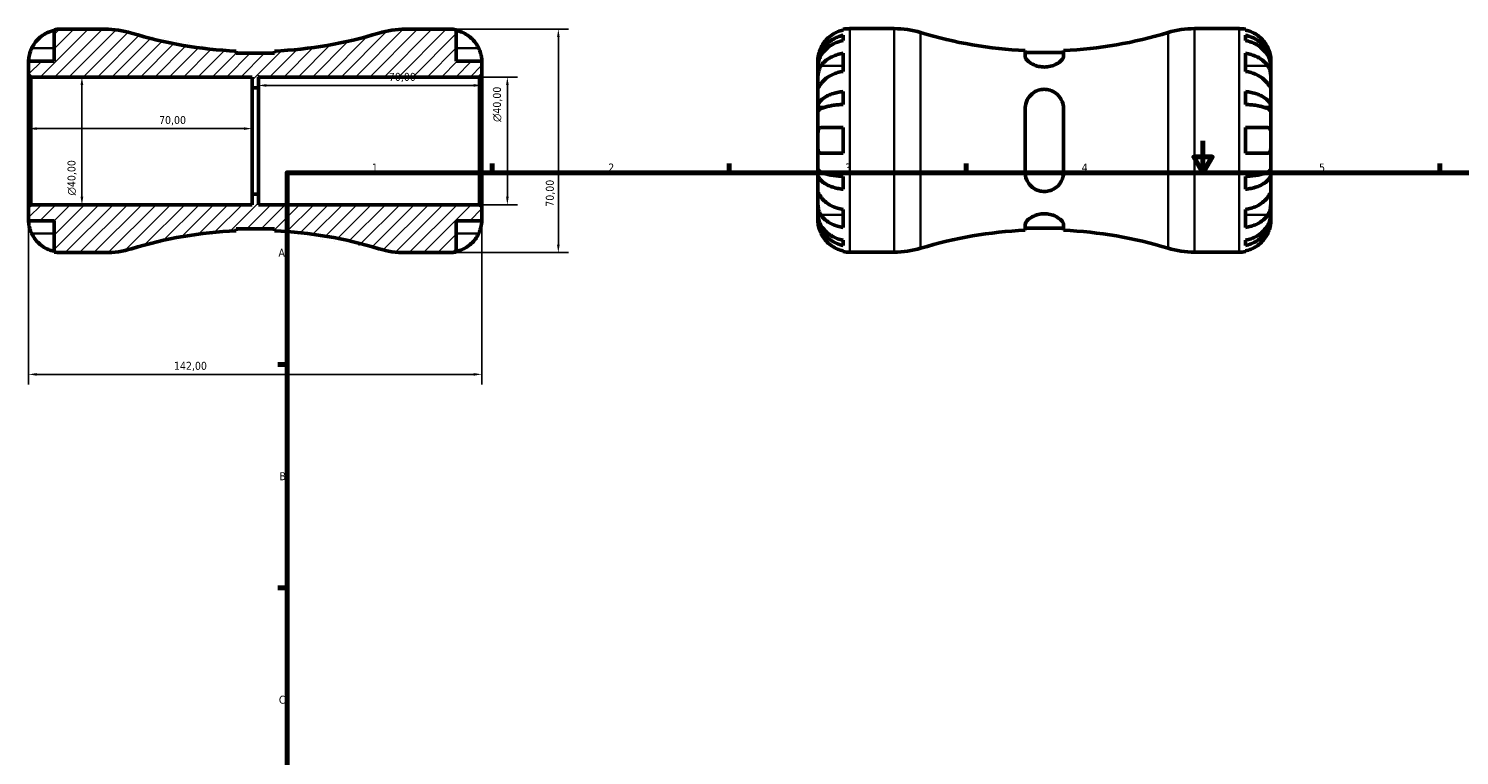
# Model space of a CAD drawing. Header units: millimetres. Extents: x -71 to 747, y 0 to 559.
# Tile 2 of 5: x -71 to 377, y 228 to 455. Entities that reach past the tile are written whole.
import ezdxf

# ---------------------------------------------------------------- set-up
doc = ezdxf.new("R2010")
doc.units = ezdxf.units.MM
for name, color, linetype, lineweight in [('Border (ISO)', 7, 'Continuous', 70), ('Dimension (ISO)', 7, 'Continuous', 25), ('Hatch (ISO)', 7, 'Continuous', 18), ('Visible (ISO)', 7, 'Continuous', 50), ('Visible Narrow (ISO)', 7, 'Continuous', 35)]:
    doc.layers.add(name, color=color, linetype=linetype, lineweight=lineweight)
doc.styles.add('Note Text (ISO)', font='tahoma.ttf')
doc.dimstyles.new('Default (ISO)', dxfattribs={"dimtxt": 2.5, "dimasz": 2.5, "dimexe": 3.175, "dimexo": 0, "dimgap": 0.762, "dimtad": 1, "dimrnd": 1e-08, "dimzin": 0, "dimtxsty": 'Note Text (ISO)', "dimcen": 0.09, "dimdle": 10, "dimclrd": 256, "dimclre": 256, "dimclrt": 232, "dimazin": 0, "dimtfac": 1.40208, "dimtmove": 0, "dimatfit": 3, "dimfxl": 1, "dimtolj": 1, "dimtzin": 0, "dimlwd": -1, "dimlwe": -1, "dimarcsym": 0})

# ---------------------------------------------------------------- blocks, each defined once
blk = doc.blocks.new('Borders Default Border')
at = {"layer": 'Border (ISO)'}
for p, q in [((74.25, 410), (74.25, 412.9)), ((148.5, 410), (148.5, 412.9)), ((222.75, 410), (222.75, 412.9)), ((371.25, 410), (371.25, 412.9)), ((10, 350), (7.1, 350)), ((10, 280), (7.1, 280))]:
    blk.add_line(p, q, dxfattribs=at)
at = {"layer": 'Border (ISO)', "flags": 128}
for points in [[(297, 420), (297, 410), (294.11, 415), (299.89, 415), (297, 410)], [(10, 10), (10, 410), (584, 410), (584, 10), (10, 10)]]:
    blk.add_lwpolyline(points, dxfattribs=at)
at = {"layer": 'Border (ISO)', "color": 232, "true_color": 0xca0064, "char_height": 2.5, "attachment_point": 7, "style": 'Note Text (ISO)'}
for s, insert in [('1', (36.56, 410.4)), ('2', (110.62, 410.4)), ('3', (184.85, 410.35)), ('4', (259, 410.4)), ('5', (333.39, 410.35)), ('A', (7.29, 383.75)), ('B', (7.59, 313.75)), ('C', (7.43, 243.71))]:
    blk.add_mtext(s, dxfattribs=dict(at, insert=insert))
blk = doc.blocks.new('*D7')
at = {"layer": 'Defpoints', "color": 0, "transparency": 16777216}
for p in [(-71, 399.3), (71, 399.3), (-71, 346.89)]:
    blk.add_point(p, dxfattribs=at)
at = {"layer": 'Dimension (ISO)', "transparency": 16777216}
for p, q in [((-71, 399.3), (-71, 343.71)), ((71, 399.3), (71, 343.71)), ((68.5, 346.89), (-68.5, 346.89))]:
    blk.add_line(p, q, dxfattribs=at)
for points in [[(-68.5, 347.3), (-68.5, 346.47), (-71, 346.89)], [(68.5, 347.3), (68.5, 346.47), (71, 346.89)]]:
    blk.add_solid(points, dxfattribs=at)
at = {"layer": 'Dimension (ISO)', "color": 232, "true_color": 0xca0064, "transparency": 16777216, "insert": (-25.45, 350.82), "char_height": 2.5, "attachment_point": 1, "style": 'Note Text (ISO)'}
blk.add_mtext('\\A1;142,00', dxfattribs=at)
blk = doc.blocks.new('*D8')
at = {"layer": 'Defpoints', "color": 0, "transparency": 16777216}
for p in [(-70.3, 440), (-70.3, 400), (-54.3, 400)]:
    blk.add_point(p, dxfattribs=at)
at = {"layer": 'Dimension (ISO)', "transparency": 16777216}
for p, q in [((-70.3, 440), (-51.12, 440)), ((-54.3, 437.5), (-54.3, 402.5)), ((-70.3, 400), (-51.12, 400))]:
    blk.add_line(p, q, dxfattribs=at)
for points in [[(-54.72, 437.5), (-53.88, 437.5), (-54.3, 440)], [(-54.72, 402.5), (-53.88, 402.5), (-54.3, 400)]]:
    blk.add_solid(points, dxfattribs=at)
at = {"layer": 'Dimension (ISO)', "color": 232, "true_color": 0xca0064, "transparency": 16777216, "insert": (-58.82, 402.94), "char_height": 2.5, "attachment_point": 1, "rotation": 90, "style": 'Note Text (ISO)'}
blk.add_mtext('\\A1;\\fAIGDT|b0|i0;\\H2.5000;\\ln\\fTahoma|b0|i0;\\H2.5000;40,00', dxfattribs=at)
blk = doc.blocks.new('*D9')
at = {"layer": 'Defpoints', "color": 0, "transparency": 16777216}
for p in [(-1, 423.85), (-71, 420), (-1, 420)]:
    blk.add_point(p, dxfattribs=at)
at = {"layer": 'Dimension (ISO)', "transparency": 16777216}
blk.add_line((-68.5, 423.85), (-3.5, 423.85), dxfattribs=at)
for points in [[(-68.5, 424.27), (-68.5, 423.43), (-71, 423.85)], [(-3.5, 424.27), (-3.5, 423.43), (-1, 423.85)]]:
    blk.add_solid(points, dxfattribs=at)
at = {"layer": 'Dimension (ISO)', "color": 232, "true_color": 0xca0064, "transparency": 16777216, "insert": (-30.12, 427.78), "char_height": 2.5, "attachment_point": 1, "style": 'Note Text (ISO)'}
blk.add_mtext('\\A1;70,00', dxfattribs=at)
blk = doc.blocks.new('*D10')
at = {"layer": 'Defpoints', "color": 0, "transparency": 16777216}
for p in [(1, 436.67), (71, 437.37), (71, 420)]:
    blk.add_point(p, dxfattribs=at)
at = {"layer": 'Dimension (ISO)', "transparency": 16777216}
for p, q in [((1, 436.67), (1, 440.54)), ((3.5, 437.37), (68.5, 437.37))]:
    blk.add_line(p, q, dxfattribs=at)
for points in [[(3.5, 437.79), (3.5, 436.95), (1, 437.37)], [(68.5, 437.79), (68.5, 436.95), (71, 437.37)]]:
    blk.add_solid(points, dxfattribs=at)
at = {"layer": 'Dimension (ISO)', "color": 232, "true_color": 0xca0064, "transparency": 16777216, "insert": (41.88, 441.3), "char_height": 2.5, "attachment_point": 1, "style": 'Note Text (ISO)'}
blk.add_mtext('\\A1;70,00', dxfattribs=at)
blk = doc.blocks.new('*D11')
at = {"layer": 'Defpoints', "color": 0, "transparency": 16777216}
for p in [(61, 455), (61, 385), (95, 385)]:
    blk.add_point(p, dxfattribs=at)
at = {"layer": 'Dimension (ISO)', "transparency": 16777216}
for p, q in [((61, 455), (98.18, 455)), ((95, 452.5), (95, 387.5)), ((61, 385), (98.18, 385))]:
    blk.add_line(p, q, dxfattribs=at)
for points in [[(94.58, 452.5), (95.42, 452.5), (95, 455)], [(94.58, 387.5), (95.42, 387.5), (95, 385)]]:
    blk.add_solid(points, dxfattribs=at)
at = {"layer": 'Dimension (ISO)', "color": 232, "true_color": 0xca0064, "transparency": 16777216, "insert": (91.07, 399.38), "char_height": 2.5, "attachment_point": 1, "rotation": 90, "style": 'Note Text (ISO)'}
blk.add_mtext('\\A1;70,00', dxfattribs=at)
blk = doc.blocks.new('*D12')
at = {"layer": 'Defpoints', "color": 0, "transparency": 16777216}
for p in [(70.3, 440), (79.02, 440), (70.3, 400)]:
    blk.add_point(p, dxfattribs=at)
at = {"layer": 'Dimension (ISO)', "transparency": 16777216}
for p, q in [((70.3, 440), (82.2, 440)), ((79.02, 402.5), (79.02, 437.5)), ((70.3, 400), (82.2, 400))]:
    blk.add_line(p, q, dxfattribs=at)
for points in [[(78.61, 437.5), (79.44, 437.5), (79.02, 440)], [(78.61, 402.5), (79.44, 402.5), (79.02, 400)]]:
    blk.add_solid(points, dxfattribs=at)
at = {"layer": 'Dimension (ISO)', "color": 232, "true_color": 0xca0064, "transparency": 16777216, "insert": (74.5, 425.94), "char_height": 2.5, "attachment_point": 1, "rotation": 90, "style": 'Note Text (ISO)'}
blk.add_mtext('\\A1;\\fAIGDT|b0|i0;\\H2.5000;\\ln\\fTahoma|b0|i0;\\H2.5000;40,00', dxfattribs=at)

msp = doc.modelspace()

# ---------------------------------------------------------------- hatches: boundary and pattern name
at = {"layer": 'Hatch (ISO)'}
h = msp.add_hatch(dxfattribs=at)
h.set_pattern_fill('ANSI31', color=256, scale=25.4, style=0)
h.set_pattern_definition([(45, (0, 0), (-2.245064, 2.245064), [])])
edge = h.paths.add_edge_path()
edge.add_ellipse((-47.036, 413.4), major_axis=(0, -28.4), ratio=1, start_angle=0, end_angle=16.92961)
edge.add_ellipse((0, 258.874), major_axis=(-38.766, 127.356), ratio=1, start_angle=345.6536, end_angle=360, ccw=False)
edge.add_line((-6, 391.865), (-6, 392.513))
edge.add_line((-6, 392.513), (6, 392.513))
edge.add_line((6, 392.513), (6, 391.865))
edge.add_ellipse((0, 258.874), major_axis=(6, 132.99), ratio=1, start_angle=345.6536, end_angle=360, ccw=False)
edge.add_ellipse((47.036, 413.4), major_axis=(-8.27, -27.169), ratio=1, start_angle=0, end_angle=16.92961)
edge.add_line((47.036, 385), (61, 385))
edge.add_ellipse((61, 395), major_axis=(0, -10), ratio=1, start_angle=0, end_angle=11.53696)
edge.add_line((63, 385.202), (63, 395))
edge.add_line((63, 395), (71, 395))
edge.add_line((71, 395), (71, 399.3))
edge.add_line((71, 399.3), (70.3, 400))
edge.add_line((70.3, 400), (1, 400))
edge.add_line((1, 400), (1, 403.333))
edge.add_line((1, 403.333), (-1, 403.333))
edge.add_line((-1, 403.333), (-1, 400))
edge.add_line((-1, 400), (-70.3, 400))
edge.add_line((-70.3, 400), (-71, 399.3))
edge.add_line((-71, 399.3), (-71, 395))
edge.add_line((-71, 395), (-63, 395))
edge.add_line((-63, 395), (-63, 385.202))
edge.add_ellipse((-61, 395), major_axis=(-2, -9.798), ratio=1, start_angle=0, end_angle=11.53696)
edge.add_line((-61, 385), (-47.036, 385))
edge = h.paths.add_edge_path()
edge.add_line((6, 447.487), (-6, 447.487))
edge.add_line((-6, 447.487), (-6, 448.135))
edge.add_ellipse((0, 581.126), major_axis=(-6, -132.99), ratio=1, start_angle=345.6536, end_angle=360, ccw=False)
edge.add_ellipse((-47.036, 426.6), major_axis=(8.27, 27.169), ratio=1, start_angle=0, end_angle=16.92961)
edge.add_line((-47.036, 455), (-61, 455))
edge.add_ellipse((-61, 445), major_axis=(0, 10), ratio=1, start_angle=0, end_angle=11.53696)
edge.add_line((-63, 454.798), (-63, 445))
edge.add_line((-63, 445), (-71, 445))
edge.add_line((-71, 445), (-71, 440.7))
edge.add_line((-71, 440.7), (-70.3, 440))
edge.add_line((-70.3, 440), (-1, 440))
edge.add_line((-1, 440), (-1, 436.667))
edge.add_line((-1, 436.667), (1, 436.667))
edge.add_line((1, 436.667), (1, 440))
edge.add_line((1, 440), (70.3, 440))
edge.add_line((70.3, 440), (71, 440.7))
edge.add_line((71, 440.7), (71, 445))
edge.add_line((71, 445), (63, 445))
edge.add_line((63, 445), (63, 454.798))
edge.add_ellipse((61, 445), major_axis=(2, 9.798), ratio=1, start_angle=0, end_angle=11.53696)
edge.add_line((61, 455), (47.036, 455))
edge.add_ellipse((47.036, 426.6), major_axis=(0, 28.4), ratio=1, start_angle=0, end_angle=16.92961)
edge.add_ellipse((0, 581.126), major_axis=(38.766, -127.356), ratio=1, start_angle=345.6536, end_angle=360, ccw=False)
edge.add_line((6, 448.135), (6, 447.487))

# ---------------------------------------------------------------- linework, layer by layer
at = {"layer": 'Visible (ISO)'}
for p, q in [((-63, 454.798), (-63, 445)), ((-47.036, 455), (-61, 455)), ((61, 455), (47.036, 455)), ((63, 445), (63, 454.798)), ((184.3, 454.722), (184.3, 454.953)), ((184.3, 451.411), (184.3, 453.072)), ((186.3, 455.155), (200.265, 455.155)), ((294.336, 455.155), (308.3, 455.155)), ((310.3, 454.953), (310.3, 454.722)), ((310.3, 453.072), (310.3, 451.411)), ((-63, 445), (-71, 445)), ((-71, 445), (-71, 440.7)), ((-6, 447.487), (-6, 448.135)), ((6, 447.487), (-6, 447.487)), ((6, 448.135), (6, 447.487)), ((71, 445), (63, 445)), ((71, 440.7), (71, 445)), ((176.3, 443.546), (176.3, 445.155)), ((184.3, 441.769), (184.3, 447.426)), ((241.3, 448.29), (241.3, 446.453)), ((253.3, 447.642), (241.3, 447.642)), ((253.3, 446.453), (253.3, 448.29)), ((310.3, 447.426), (310.3, 441.769)), ((318.3, 443.546), (318.3, 445.155)), ((-71, 440.7), (-70.3, 440)), ((-71, 440.7), (-71, 399.3)), ((-70.3, 440), (-1, 440)), ((-70.3, 400), (-70.3, 440)), ((-1, 440), (-1, 436.667)), ((1, 436.667), (1, 440)), ((1, 440), (70.3, 440)), ((70.3, 440), (71, 440.7)), ((70.3, 440), (70.3, 400)), ((71, 399.3), (71, 440.7)), ((176.3, 442.934), (176.3, 443.546)), ((176.3, 443.546), (176.325, 443.546)), ((176.3, 437.833), (176.3, 442.934)), ((318.3, 443.546), (318.275, 443.546)), ((318.3, 442.934), (318.3, 443.546)), ((318.3, 437.833), (318.3, 442.934)), ((-1, 436.667), (1, 436.667)), ((-1, 403.333), (-1, 436.667)), ((1, 403.333), (1, 436.667)), ((176.3, 430.456), (176.3, 437.833)), ((184.3, 431.441), (184.3, 435.45)), ((310.3, 435.45), (310.3, 431.441)), ((318.3, 430.456), (318.3, 437.833)), ((176.3, 428.978), (176.3, 430.456)), ((176.3, 430.456), (178.209, 430.456)), ((318.3, 430.456), (316.392, 430.456)), ((318.3, 428.978), (318.3, 430.456)), ((176.3, 420.155), (176.3, 428.978)), ((241.3, 430.155), (241.3, 410.155)), ((253.3, 410.155), (253.3, 430.155)), ((318.3, 420.155), (318.3, 428.978)), ((184.3, 416.155), (184.3, 424.155)), ((310.3, 424.155), (310.3, 416.155)), ((176.3, 411.332), (176.3, 420.155)), ((318.3, 411.332), (318.3, 420.155)), ((176.3, 409.854), (176.3, 411.332)), ((176.3, 402.477), (176.3, 409.854)), ((176.3, 409.854), (178.209, 409.854)), ((184.3, 404.86), (184.3, 408.868)), ((310.3, 408.868), (310.3, 404.86)), ((318.3, 409.854), (316.392, 409.854)), ((318.3, 409.854), (318.3, 411.332)), ((318.3, 402.477), (318.3, 409.854)), ((-70.3, 400), (-71, 399.3)), ((-71, 399.3), (-71, 395)), ((-1, 400), (-70.3, 400)), ((1, 403.333), (-1, 403.333)), ((-1, 403.333), (-1, 400)), ((1, 400), (1, 403.333)), ((70.3, 400), (1, 400)), ((71, 399.3), (70.3, 400)), ((71, 395), (71, 399.3)), ((176.3, 397.376), (176.3, 402.477)), ((318.3, 397.376), (318.3, 402.477)), ((-71, 395), (-63, 395)), ((-63, 395), (-63, 385.202)), ((63, 385.202), (63, 395)), ((63, 395), (71, 395)), ((176.3, 396.764), (176.3, 397.376)), ((176.3, 395.155), (176.3, 396.764)), ((176.3, 396.764), (176.325, 396.764)), ((184.3, 392.884), (184.3, 398.541)), ((310.3, 398.541), (310.3, 392.884)), ((318.3, 396.764), (318.275, 396.764)), ((318.3, 396.764), (318.3, 397.376)), ((318.3, 395.155), (318.3, 396.764)), ((-6, 391.865), (-6, 392.513)), ((-6, 392.513), (6, 392.513)), ((6, 392.513), (6, 391.865)), ((241.3, 393.857), (241.3, 392.02)), ((253.3, 392.668), (241.3, 392.668)), ((253.3, 392.02), (253.3, 393.857)), ((184.3, 387.238), (184.3, 388.898)), ((184.3, 385.357), (184.3, 385.588)), ((310.3, 388.898), (310.3, 387.238)), ((310.3, 385.588), (310.3, 385.357)), ((-61, 385), (-47.036, 385)), ((47.036, 385), (61, 385)), ((186.3, 385.155), (200.265, 385.155)), ((294.336, 385.155), (308.3, 385.155))]:
    msp.add_line(p, q, dxfattribs=at)
for centre, radius, start, end in [((-61, 445), 10, 90, 101.53696), ((-47.036, 426.6), 28.4, 73.07039, 90), ((0, 581.126), 133.126, 253.07039, 267.41679), ((0, 581.126), 133.126, 272.58321, 286.92961), ((47.036, 426.6), 28.4, 90, 106.92961), ((61, 445), 10, 78.46304, 90), ((186.3, 445.155), 10, 90, 101.53696), ((200.265, 426.755), 28.4, 73.07039, 90), ((247.3, 581.281), 133.126, 253.07039, 267.41679), ((247.3, 581.281), 133.126, 272.58321, 286.92961), ((294.336, 426.755), 28.4, 90, 106.92961), ((308.3, 445.155), 10, 78.46304, 90), ((0, 258.874), 133.126, 92.58321, 106.92961), ((0, 258.874), 133.126, 73.07039, 87.41679), ((247.3, 259.029), 133.126, 92.58321, 106.92961), ((247.3, 259.029), 133.126, 73.07039, 87.41679), ((-47.036, 413.4), 28.4, 270, 286.92961), ((47.036, 413.4), 28.4, 253.07039, 270), ((200.265, 413.555), 28.4, 270, 286.92961), ((294.336, 413.555), 28.4, 253.07039, 270), ((-61, 395), 10, 258.46304, 270), ((61, 395), 10, 270, 281.53696), ((186.3, 395.155), 10, 258.46304, 270), ((308.3, 395.155), 10, 270, 281.53696)]:
    msp.add_arc(centre, radius, start, end, dxfattribs=at)
for points, knots in [([(-70.04, 449), (-69.835, 449.438), (-69.587, 449.883), (-68.931, 450.87), (-68.496, 451.394), (-67.623, 452.271), (-67.104, 452.706), (-65.985, 453.456), (-65.386, 453.772), (-64.263, 454.239), (-63.639, 454.436), (-63, 454.567)], [4.90264375, 4.90264375, 4.90264375, 4.90264375, 5.04224508, 5.04224508, 5.22854914, 5.22854914, 5.41380406, 5.41380406, 5.59905898, 5.59905898, 5.77859995, 5.77859995, 5.77859995, 5.77859995]), ([(63, 454.567), (63.639, 454.436), (64.263, 454.239), (65.386, 453.772), (65.985, 453.456), (67.104, 452.706), (67.623, 452.271), (68.496, 451.394), (68.931, 450.87), (69.587, 449.883), (69.835, 449.438), (70.04, 449)], [0.18972425, 0.18972425, 0.18972425, 0.18972425, 0.36926522, 0.36926522, 0.55452014, 0.55452014, 0.73977506, 0.73977506, 0.92607912, 0.92607912, 1.06568045, 1.06568045, 1.06568045, 1.06568045]), ([(176.3, 443.546), (176.3, 444.148), (176.361, 444.805), (176.625, 446.091), (176.827, 446.721), (177.301, 447.83), (177.615, 448.412), (178.364, 449.5), (178.798, 450.005), (179.671, 450.852), (180.19, 451.272), (181.309, 451.997), (181.908, 452.302), (183.033, 452.753), (183.659, 452.945), (184.3, 453.072)], [4.4593823, 4.4593823, 4.4593823, 4.4593823, 4.6457401, 4.6457401, 4.832098, 4.832098, 5.0177489, 5.0177489, 5.2033998, 5.2033998, 5.388581, 5.388581, 5.5737621, 5.5737621, 5.753847, 5.753847, 5.753847, 5.753847]), ([(184.3, 454.722), (183.661, 454.591), (183.037, 454.394), (181.914, 453.927), (181.315, 453.611), (180.197, 452.861), (179.678, 452.426), (178.804, 451.548), (178.369, 451.024), (177.713, 450.038), (177.465, 449.593), (177.26, 449.155)], [0.18972425, 0.18972425, 0.18972425, 0.18972425, 0.36926522, 0.36926522, 0.55452014, 0.55452014, 0.73977506, 0.73977506, 0.92607912, 0.92607912, 1.06568045, 1.06568045, 1.06568045, 1.06568045]), ([(317.341, 449.155), (317.135, 449.593), (316.887, 450.038), (316.232, 451.024), (315.797, 451.548), (314.923, 452.426), (314.404, 452.861), (313.286, 453.611), (312.686, 453.927), (311.564, 454.394), (310.939, 454.591), (310.3, 454.722)], [4.90264375, 4.90264375, 4.90264375, 4.90264375, 5.04224508, 5.04224508, 5.22854914, 5.22854914, 5.41380406, 5.41380406, 5.59905898, 5.59905898, 5.77859995, 5.77859995, 5.77859995, 5.77859995]), ([(310.3, 453.072), (310.943, 452.944), (311.571, 452.753), (312.697, 452.3), (313.296, 451.994), (314.416, 451.268), (314.935, 450.847), (315.808, 449.999), (316.241, 449.494), (316.988, 448.408), (317.302, 447.826), (317.775, 446.718), (317.977, 446.088), (318.239, 444.803), (318.3, 444.147), (318.3, 443.546)], [0.1897258, 0.1897258, 0.1897258, 0.1897258, 0.3701905, 0.3701905, 0.5555661, 0.5555661, 0.7409417, 0.7409417, 0.9263992, 0.9263992, 1.1118568, 1.1118568, 1.2980199, 1.2980199, 1.484183, 1.484183, 1.484183, 1.484183]), ([(-71, 445), (-71, 445), (-71, 445.043), (-70.997, 445.22), (-70.994, 445.362), (-70.962, 445.81), (-70.924, 446.154), (-70.794, 446.83), (-70.725, 447.123), (-70.568, 447.661), (-70.49, 447.899), (-70.31, 448.385), (-70.208, 448.633), (-70.078, 448.918), (-70.059, 448.959), (-70.04, 449)], [-2.77804136, -2.77804136, -2.77804136, -2.77804136, -2.67672151, -2.67672151, -2.56558131, -2.56558131, -2.40960112, -2.40960112, -2.30519389, -2.30519389, -2.22617552, -2.22617552, -2.14450488, -2.14450488, -2.1308178, -2.1308178, -2.1308178, -2.1308178]), ([(70.04, 449), (70.109, 448.853), (70.175, 448.706), (70.335, 448.32), (70.425, 448.083), (70.59, 447.592), (70.664, 447.341), (70.816, 446.743), (70.878, 446.414), (70.968, 445.779), (70.986, 445.501), (71.002, 445.105), (71, 445), (71, 445)], [-0.64008532, -0.64008532, -0.64008532, -0.64008532, -0.59222185, -0.59222185, -0.51595037, -0.51595037, -0.43235608, -0.43235608, -0.30863031, -0.30863031, -0.15844955, -0.15844955, 0, 0, 0, 0]), ([(177.26, 449.155), (177.191, 449.008), (177.126, 448.86), (176.965, 448.475), (176.876, 448.238), (176.71, 447.747), (176.636, 447.496), (176.484, 446.898), (176.423, 446.569), (176.333, 445.934), (176.314, 445.656), (176.298, 445.26), (176.3, 445.155), (176.3, 445.155)], [-0.64008532, -0.64008532, -0.64008532, -0.64008532, -0.59222185, -0.59222185, -0.51595037, -0.51595037, -0.43235608, -0.43235608, -0.30863031, -0.30863031, -0.15844955, -0.15844955, 0, 0, 0, 0]), ([(184.3, 451.411), (183.659, 451.298), (183.033, 451.128), (181.908, 450.726), (181.309, 450.455), (180.19, 449.81), (179.671, 449.436), (178.798, 448.682), (178.364, 448.232), (177.615, 447.265), (177.301, 446.747), (176.827, 445.759), (176.625, 445.199), (176.361, 444.054), (176.3, 443.469), (176.3, 442.934)], [0.1897184, 0.1897184, 0.1897184, 0.1897184, 0.3698032, 0.3698032, 0.5549844, 0.5549844, 0.7401655, 0.7401655, 0.9258164, 0.9258164, 1.1114673, 1.1114673, 1.2978252, 1.2978252, 1.484183, 1.484183, 1.484183, 1.484183]), ([(318.3, 442.934), (318.3, 443.469), (318.239, 444.054), (317.976, 445.199), (317.774, 445.759), (317.3, 446.747), (316.986, 447.265), (316.237, 448.232), (315.803, 448.682), (314.93, 449.436), (314.41, 449.81), (313.292, 450.455), (312.692, 450.726), (311.568, 451.128), (310.942, 451.298), (310.3, 451.411)], [4.4593823, 4.4593823, 4.4593823, 4.4593823, 4.6457401, 4.6457401, 4.832098, 4.832098, 5.0177489, 5.0177489, 5.2033998, 5.2033998, 5.388581, 5.388581, 5.5737621, 5.5737621, 5.753847, 5.753847, 5.753847, 5.753847]), ([(318.3, 445.155), (318.3, 445.155), (318.301, 445.198), (318.298, 445.375), (318.294, 445.517), (318.262, 445.965), (318.224, 446.309), (318.094, 446.985), (318.025, 447.277), (317.868, 447.816), (317.79, 448.054), (317.61, 448.54), (317.508, 448.788), (317.379, 449.073), (317.36, 449.114), (317.341, 449.155)], [-2.77804136, -2.77804136, -2.77804136, -2.77804136, -2.67672151, -2.67672151, -2.56558131, -2.56558131, -2.40960112, -2.40960112, -2.30519389, -2.30519389, -2.22617552, -2.22617552, -2.14450488, -2.14450488, -2.1308178, -2.1308178, -2.1308178, -2.1308178]), ([(177.26, 443.489), (177.465, 443.799), (177.713, 444.114), (178.369, 444.811), (178.804, 445.182), (179.678, 445.802), (180.197, 446.11), (181.315, 446.641), (181.914, 446.864), (183.037, 447.194), (183.661, 447.333), (184.3, 447.426)], [4.90264552, 4.90264552, 4.90264552, 4.90264552, 5.04224685, 5.04224685, 5.22855091, 5.22855091, 5.41380583, 5.41380583, 5.59906075, 5.59906075, 5.77860171, 5.77860171, 5.77860171, 5.77860171]), ([(253.3, 446.453), (253.3, 446.351), (253.282, 446.244), (253.13, 445.766), (252.826, 445.356), (251.92, 444.555), (251.323, 444.163), (250.035, 443.587), (249.391, 443.378), (248.11, 443.153), (247.508, 443.113), (246.261, 443.175), (245.644, 443.284), (244.35, 443.657), (243.712, 443.947), (242.542, 444.648), (242.049, 445.072), (241.449, 445.825), (241.3, 446.159), (241.3, 446.453)], [-2.265137, -2.265137, -2.265137, -2.265137, -2.1788682, -2.1788682, -1.8942184, -1.8942184, -1.6174888, -1.6174888, -1.3983735, -1.3983735, -1.2152038, -1.2152038, -1.0216941, -1.0216941, -0.7805339, -0.7805339, -0.4937464, -0.4937464, -0.2457569, -0.2457569, -0.2457569, -0.2457569]), ([(310.3, 447.426), (310.939, 447.333), (311.564, 447.194), (312.686, 446.864), (313.286, 446.641), (314.404, 446.11), (314.923, 445.802), (315.797, 445.182), (316.232, 444.811), (316.887, 444.114), (317.135, 443.799), (317.341, 443.489)], [0.18972425, 0.18972425, 0.18972425, 0.18972425, 0.36926522, 0.36926522, 0.55452014, 0.55452014, 0.73977506, 0.73977506, 0.92607912, 0.92607912, 1.06568045, 1.06568045, 1.06568045, 1.06568045]), ([(176.3, 437.833), (176.3, 438.042), (176.3, 438.274), (176.302, 438.792), (176.304, 439.078), (176.322, 439.789), (176.343, 440.22), (176.43, 441.062), (176.493, 441.465), (176.649, 442.116), (176.726, 442.371), (176.904, 442.84), (177.003, 443.054), (177.16, 443.333), (177.209, 443.413), (177.26, 443.489)], [0, 0, 0, 0, 0.08884908, 0.08884908, 0.18379648, 0.18379648, 0.31419699, 0.31419699, 0.43784665, 0.43784665, 0.52411276, 0.52411276, 0.60765264, 0.60765264, 0.6434969, 0.6434969, 0.6434969, 0.6434969]), ([(184.3, 441.769), (183.661, 441.676), (183.037, 441.537), (181.914, 441.207), (181.315, 440.984), (180.197, 440.453), (179.678, 440.146), (178.804, 439.525), (178.369, 439.155), (177.713, 438.457), (177.465, 438.143), (177.26, 437.833)], [0.18972425, 0.18972425, 0.18972425, 0.18972425, 0.36926522, 0.36926522, 0.55452014, 0.55452014, 0.73977506, 0.73977506, 0.92607912, 0.92607912, 1.06568045, 1.06568045, 1.06568045, 1.06568045]), ([(317.341, 437.833), (317.135, 438.143), (316.887, 438.457), (316.232, 439.155), (315.797, 439.525), (314.923, 440.146), (314.404, 440.453), (313.286, 440.984), (312.686, 441.207), (311.564, 441.537), (310.939, 441.676), (310.3, 441.769)], [4.90264375, 4.90264375, 4.90264375, 4.90264375, 5.04224508, 5.04224508, 5.22854914, 5.22854914, 5.41380406, 5.41380406, 5.59905898, 5.59905898, 5.77859995, 5.77859995, 5.77859995, 5.77859995]), ([(317.341, 443.489), (317.399, 443.401), (317.455, 443.309), (317.616, 443.015), (317.714, 442.8), (317.889, 442.326), (317.966, 442.066), (318.117, 441.411), (318.178, 441.01), (318.268, 440.102), (318.286, 439.605), (318.302, 438.651), (318.3, 438.207), (318.3, 437.833)], [-0.64434498, -0.64434498, -0.64434498, -0.64434498, -0.60308586, -0.60308586, -0.52007987, -0.52007987, -0.43273909, -0.43273909, -0.31000661, -0.31000661, -0.15868997, -0.15868997, 0, 0, 0, 0]), ([(177.26, 437.833), (177.202, 437.745), (177.146, 437.66), (176.984, 437.417), (176.887, 437.271), (176.711, 437.013), (176.635, 436.905), (176.483, 436.712), (176.423, 436.656), (176.333, 436.669), (176.315, 436.77), (176.298, 437.163), (176.3, 437.459), (176.3, 437.833)], [-0.64434498, -0.64434498, -0.64434498, -0.64434498, -0.60308586, -0.60308586, -0.52007987, -0.52007987, -0.43273909, -0.43273909, -0.31000661, -0.31000661, -0.15868997, -0.15868997, 0, 0, 0, 0]), ([(176.3, 430.456), (176.3, 430.771), (176.361, 431.115), (176.624, 431.789), (176.826, 432.119), (177.299, 432.7), (177.613, 433.005), (178.36, 433.574), (178.793, 433.839), (179.665, 434.283), (180.185, 434.504), (181.304, 434.885), (181.904, 435.045), (183.03, 435.282), (183.658, 435.383), (184.3, 435.45)], [4.4593826, 4.4593826, 4.4593826, 4.4593826, 4.6455458, 4.6455458, 4.8317089, 4.8317089, 5.0171664, 5.0171664, 5.202624, 5.202624, 5.3879996, 5.3879996, 5.5733752, 5.5733752, 5.7538399, 5.7538399, 5.7538399, 5.7538399]), ([(241.3, 430.155), (241.3, 430.423), (241.318, 430.69), (241.47, 431.822), (241.775, 432.645), (242.681, 434.074), (243.278, 434.689), (244.566, 435.539), (245.21, 435.825), (246.49, 436.13), (247.093, 436.182), (248.34, 436.099), (248.957, 435.955), (250.251, 435.436), (250.888, 435.02), (252.058, 433.913), (252.552, 433.184), (253.151, 431.681), (253.3, 430.928), (253.3, 430.155)], [-2.265137, -2.265137, -2.265137, -2.265137, -2.1788682, -2.1788682, -1.8942184, -1.8942184, -1.6174888, -1.6174888, -1.3983735, -1.3983735, -1.2152038, -1.2152038, -1.0216941, -1.0216941, -0.7805339, -0.7805339, -0.4937464, -0.4937464, -0.2457569, -0.2457569, -0.2457569, -0.2457569]), ([(310.3, 435.45), (310.943, 435.383), (311.571, 435.282), (312.697, 435.045), (313.296, 434.885), (314.416, 434.504), (314.935, 434.283), (315.808, 433.839), (316.241, 433.574), (316.988, 433.005), (317.302, 432.7), (317.775, 432.119), (317.977, 431.789), (318.239, 431.115), (318.3, 430.771), (318.3, 430.456)], [0.1897258, 0.1897258, 0.1897258, 0.1897258, 0.3701905, 0.3701905, 0.5555661, 0.5555661, 0.7409417, 0.7409417, 0.9263992, 0.9263992, 1.1118568, 1.1118568, 1.2980199, 1.2980199, 1.484183, 1.484183, 1.484183, 1.484183]), ([(318.3, 437.833), (318.3, 437.623), (318.301, 437.438), (318.299, 437.11), (318.297, 436.974), (318.279, 436.733), (318.258, 436.662), (318.171, 436.66), (318.108, 436.722), (317.952, 436.925), (317.875, 437.034), (317.697, 437.296), (317.597, 437.445), (317.44, 437.682), (317.391, 437.756), (317.341, 437.833)], [0, 0, 0, 0, 0.08884908, 0.08884908, 0.18379648, 0.18379648, 0.31419699, 0.31419699, 0.43784665, 0.43784665, 0.52411276, 0.52411276, 0.60765264, 0.60765264, 0.6434969, 0.6434969, 0.6434969, 0.6434969]), ([(184.3, 431.441), (183.659, 431.409), (183.033, 431.359), (181.908, 431.242), (181.309, 431.164), (180.19, 430.976), (179.671, 430.867), (178.798, 430.648), (178.364, 430.518), (177.615, 430.237), (177.301, 430.086), (176.827, 429.799), (176.625, 429.636), (176.361, 429.303), (176.3, 429.134), (176.3, 428.978)], [0.1897184, 0.1897184, 0.1897184, 0.1897184, 0.3698032, 0.3698032, 0.5549844, 0.5549844, 0.7401655, 0.7401655, 0.9258164, 0.9258164, 1.1114673, 1.1114673, 1.2978252, 1.2978252, 1.484183, 1.484183, 1.484183, 1.484183]), ([(318.3, 428.978), (318.3, 429.134), (318.239, 429.303), (317.976, 429.636), (317.774, 429.799), (317.3, 430.086), (316.986, 430.237), (316.237, 430.518), (315.803, 430.648), (314.93, 430.867), (314.41, 430.976), (313.292, 431.164), (312.692, 431.242), (311.568, 431.359), (310.942, 431.409), (310.3, 431.441)], [4.4593823, 4.4593823, 4.4593823, 4.4593823, 4.6457401, 4.6457401, 4.832098, 4.832098, 5.0177489, 5.0177489, 5.2033998, 5.2033998, 5.388581, 5.388581, 5.5737621, 5.5737621, 5.753847, 5.753847, 5.753847, 5.753847]), ([(176.3, 420.155), (176.3, 420.493), (176.3, 420.829), (176.303, 421.514), (176.307, 421.858), (176.339, 422.623), (176.376, 423.012), (176.506, 423.532), (176.575, 423.703), (176.732, 423.933), (176.81, 424.008), (176.99, 424.116), (177.092, 424.146), (177.222, 424.154), (177.241, 424.155), (177.26, 424.155)], [-2.77804136, -2.77804136, -2.77804136, -2.77804136, -2.67672151, -2.67672151, -2.56558131, -2.56558131, -2.40960112, -2.40960112, -2.30519389, -2.30519389, -2.22617552, -2.22617552, -2.14450488, -2.14450488, -2.1308178, -2.1308178, -2.1308178, -2.1308178]), ([(177.26, 424.155), (177.464, 424.155), (177.709, 424.155), (178.36, 424.155), (178.793, 424.155), (179.665, 424.155), (180.185, 424.155), (181.304, 424.155), (181.905, 424.155), (183.031, 424.155), (183.658, 424.155), (184.3, 424.155)], [4.90265002, 4.90265002, 4.90265002, 4.90265002, 5.04094212, 5.04094212, 5.22681563, 5.22681563, 5.41250651, 5.41250651, 5.5981974, 5.5981974, 5.77858514, 5.77858514, 5.77858514, 5.77858514]), ([(310.3, 424.155), (310.942, 424.155), (311.57, 424.155), (312.696, 424.155), (313.296, 424.155), (314.416, 424.155), (314.935, 424.155), (315.808, 424.155), (316.241, 424.155), (316.892, 424.155), (317.137, 424.155), (317.341, 424.155)], [0.18974094, 0.18974094, 0.18974094, 0.18974094, 0.37012868, 0.37012868, 0.55581957, 0.55581957, 0.74151046, 0.74151046, 0.92738396, 0.92738396, 1.06567607, 1.06567607, 1.06567607, 1.06567607]), ([(317.341, 424.155), (317.409, 424.155), (317.475, 424.147), (317.636, 424.104), (317.725, 424.056), (317.891, 423.909), (317.964, 423.805), (318.116, 423.482), (318.178, 423.235), (318.268, 422.579), (318.286, 422.157), (318.302, 421.206), (318.3, 420.683), (318.3, 420.155)], [-0.64008532, -0.64008532, -0.64008532, -0.64008532, -0.59222185, -0.59222185, -0.51595037, -0.51595037, -0.43235608, -0.43235608, -0.30863031, -0.30863031, -0.15844955, -0.15844955, 0, 0, 0, 0]), ([(177.26, 416.155), (177.191, 416.155), (177.126, 416.163), (176.965, 416.206), (176.876, 416.254), (176.71, 416.401), (176.636, 416.505), (176.484, 416.828), (176.423, 417.075), (176.333, 417.731), (176.314, 418.153), (176.298, 419.103), (176.3, 419.627), (176.3, 420.155)], [-0.64008532, -0.64008532, -0.64008532, -0.64008532, -0.59222185, -0.59222185, -0.51595037, -0.51595037, -0.43235608, -0.43235608, -0.30863031, -0.30863031, -0.15844955, -0.15844955, 0, 0, 0, 0]), ([(318.3, 420.155), (318.3, 419.817), (318.301, 419.481), (318.298, 418.795), (318.294, 418.452), (318.262, 417.687), (318.224, 417.298), (318.094, 416.777), (318.025, 416.607), (317.868, 416.377), (317.79, 416.302), (317.61, 416.194), (317.508, 416.164), (317.379, 416.156), (317.36, 416.155), (317.341, 416.155)], [-2.77804136, -2.77804136, -2.77804136, -2.77804136, -2.67672151, -2.67672151, -2.56558131, -2.56558131, -2.40960112, -2.40960112, -2.30519389, -2.30519389, -2.22617552, -2.22617552, -2.14450488, -2.14450488, -2.1308178, -2.1308178, -2.1308178, -2.1308178]), ([(184.3, 416.155), (183.661, 416.155), (183.037, 416.155), (181.914, 416.155), (181.315, 416.155), (180.197, 416.155), (179.678, 416.155), (178.804, 416.155), (178.369, 416.155), (177.713, 416.155), (177.465, 416.155), (177.26, 416.155)], [0.18972425, 0.18972425, 0.18972425, 0.18972425, 0.36926522, 0.36926522, 0.55452014, 0.55452014, 0.73977506, 0.73977506, 0.92607912, 0.92607912, 1.06568045, 1.06568045, 1.06568045, 1.06568045]), ([(317.341, 416.155), (317.135, 416.155), (316.887, 416.155), (316.232, 416.155), (315.797, 416.155), (314.923, 416.155), (314.404, 416.155), (313.286, 416.155), (312.686, 416.155), (311.564, 416.155), (310.939, 416.155), (310.3, 416.155)], [4.90264375, 4.90264375, 4.90264375, 4.90264375, 5.04224508, 5.04224508, 5.22854914, 5.22854914, 5.41380406, 5.41380406, 5.59905898, 5.59905898, 5.77859995, 5.77859995, 5.77859995, 5.77859995]), ([(176.3, 411.332), (176.3, 411.176), (176.361, 411.007), (176.624, 410.674), (176.826, 410.512), (177.299, 410.225), (177.613, 410.075), (178.36, 409.794), (178.793, 409.663), (179.665, 409.444), (180.185, 409.335), (181.304, 409.147), (181.904, 409.068), (183.03, 408.951), (183.658, 408.901), (184.3, 408.868)], [4.4593826, 4.4593826, 4.4593826, 4.4593826, 4.6455458, 4.6455458, 4.8317089, 4.8317089, 5.0171664, 5.0171664, 5.202624, 5.202624, 5.3879996, 5.3879996, 5.5733752, 5.5733752, 5.7538399, 5.7538399, 5.7538399, 5.7538399]), ([(184.3, 404.86), (183.659, 404.927), (183.033, 405.027), (181.908, 405.264), (181.309, 405.423), (180.19, 405.804), (179.671, 406.024), (178.798, 406.468), (178.364, 406.733), (177.615, 407.303), (177.301, 407.608), (176.827, 408.189), (176.625, 408.52), (176.361, 409.194), (176.3, 409.538), (176.3, 409.854)], [0.1897184, 0.1897184, 0.1897184, 0.1897184, 0.3698032, 0.3698032, 0.5549844, 0.5549844, 0.7401655, 0.7401655, 0.9258164, 0.9258164, 1.1114673, 1.1114673, 1.2978252, 1.2978252, 1.484183, 1.484183, 1.484183, 1.484183]), ([(253.3, 410.155), (253.3, 409.886), (253.282, 409.62), (253.13, 408.487), (252.826, 407.665), (251.92, 406.236), (251.323, 405.621), (250.035, 404.771), (249.391, 404.485), (248.11, 404.18), (247.508, 404.128), (246.261, 404.211), (245.644, 404.355), (244.35, 404.874), (243.712, 405.29), (242.542, 406.396), (242.049, 407.126), (241.449, 408.629), (241.3, 409.382), (241.3, 410.155)], [-2.265137, -2.265137, -2.265137, -2.265137, -2.1788682, -2.1788682, -1.8942184, -1.8942184, -1.6174888, -1.6174888, -1.3983735, -1.3983735, -1.2152038, -1.2152038, -1.0216941, -1.0216941, -0.7805339, -0.7805339, -0.4937464, -0.4937464, -0.2457569, -0.2457569, -0.2457569, -0.2457569]), ([(310.3, 408.868), (310.943, 408.901), (311.571, 408.951), (312.697, 409.068), (313.296, 409.147), (314.416, 409.335), (314.935, 409.444), (315.808, 409.663), (316.241, 409.794), (316.988, 410.075), (317.302, 410.225), (317.775, 410.512), (317.977, 410.674), (318.239, 411.007), (318.3, 411.176), (318.3, 411.332)], [0.1897258, 0.1897258, 0.1897258, 0.1897258, 0.3701905, 0.3701905, 0.5555661, 0.5555661, 0.7409417, 0.7409417, 0.9263992, 0.9263992, 1.1118568, 1.1118568, 1.2980199, 1.2980199, 1.484183, 1.484183, 1.484183, 1.484183]), ([(318.3, 409.854), (318.3, 409.538), (318.239, 409.194), (317.976, 408.52), (317.774, 408.189), (317.3, 407.608), (316.986, 407.303), (316.237, 406.733), (315.803, 406.468), (314.93, 406.024), (314.41, 405.804), (313.292, 405.423), (312.692, 405.264), (311.568, 405.027), (310.942, 404.927), (310.3, 404.86)], [4.4593823, 4.4593823, 4.4593823, 4.4593823, 4.6457401, 4.6457401, 4.832098, 4.832098, 5.0177489, 5.0177489, 5.2033998, 5.2033998, 5.388581, 5.388581, 5.5737621, 5.5737621, 5.753847, 5.753847, 5.753847, 5.753847]), ([(176.3, 402.477), (176.3, 402.687), (176.3, 402.872), (176.302, 403.199), (176.304, 403.336), (176.322, 403.577), (176.343, 403.648), (176.43, 403.65), (176.493, 403.588), (176.649, 403.385), (176.726, 403.275), (176.904, 403.014), (177.003, 402.864), (177.16, 402.628), (177.209, 402.554), (177.26, 402.477)], [0, 0, 0, 0, 0.08884908, 0.08884908, 0.18379648, 0.18379648, 0.31419699, 0.31419699, 0.43784665, 0.43784665, 0.52411276, 0.52411276, 0.60765264, 0.60765264, 0.6434969, 0.6434969, 0.6434969, 0.6434969]), ([(317.341, 402.477), (317.399, 402.565), (317.455, 402.65), (317.616, 402.893), (317.714, 403.039), (317.889, 403.297), (317.966, 403.405), (318.117, 403.598), (318.178, 403.654), (318.268, 403.641), (318.286, 403.54), (318.302, 403.147), (318.3, 402.851), (318.3, 402.477)], [-0.64434498, -0.64434498, -0.64434498, -0.64434498, -0.60308586, -0.60308586, -0.52007987, -0.52007987, -0.43273909, -0.43273909, -0.31000661, -0.31000661, -0.15868997, -0.15868997, 0, 0, 0, 0]), ([(177.26, 396.82), (177.202, 396.908), (177.146, 397.001), (176.984, 397.295), (176.887, 397.51), (176.711, 397.984), (176.635, 398.244), (176.483, 398.899), (176.423, 399.3), (176.333, 400.208), (176.315, 400.705), (176.298, 401.659), (176.3, 402.103), (176.3, 402.477)], [-0.64434498, -0.64434498, -0.64434498, -0.64434498, -0.60308586, -0.60308586, -0.52007987, -0.52007987, -0.43273909, -0.43273909, -0.31000661, -0.31000661, -0.15868997, -0.15868997, 0, 0, 0, 0]), ([(177.26, 402.477), (177.465, 402.167), (177.713, 401.853), (178.369, 401.155), (178.804, 400.785), (179.678, 400.164), (180.197, 399.857), (181.315, 399.326), (181.914, 399.103), (183.037, 398.773), (183.661, 398.633), (184.3, 398.541)], [4.90264552, 4.90264552, 4.90264552, 4.90264552, 5.04224685, 5.04224685, 5.22855091, 5.22855091, 5.41380583, 5.41380583, 5.59906075, 5.59906075, 5.77860171, 5.77860171, 5.77860171, 5.77860171]), ([(310.3, 398.541), (310.939, 398.633), (311.564, 398.773), (312.686, 399.103), (313.286, 399.326), (314.404, 399.857), (314.923, 400.164), (315.797, 400.785), (316.232, 401.155), (316.887, 401.853), (317.135, 402.167), (317.341, 402.477)], [0.18972425, 0.18972425, 0.18972425, 0.18972425, 0.36926522, 0.36926522, 0.55452014, 0.55452014, 0.73977506, 0.73977506, 0.92607912, 0.92607912, 1.06568045, 1.06568045, 1.06568045, 1.06568045]), ([(318.3, 402.477), (318.3, 402.268), (318.301, 402.036), (318.299, 401.518), (318.297, 401.231), (318.279, 400.521), (318.258, 400.09), (318.171, 399.248), (318.108, 398.845), (317.952, 398.194), (317.875, 397.939), (317.697, 397.47), (317.597, 397.256), (317.44, 396.977), (317.391, 396.897), (317.341, 396.82)], [0, 0, 0, 0, 0.08884908, 0.08884908, 0.18379648, 0.18379648, 0.31419699, 0.31419699, 0.43784665, 0.43784665, 0.52411276, 0.52411276, 0.60765264, 0.60765264, 0.6434969, 0.6434969, 0.6434969, 0.6434969]), ([(-70.04, 391), (-70.109, 391.147), (-70.175, 391.294), (-70.335, 391.68), (-70.425, 391.917), (-70.59, 392.408), (-70.664, 392.659), (-70.816, 393.257), (-70.878, 393.586), (-70.968, 394.221), (-70.986, 394.499), (-71.002, 394.895), (-71, 395), (-71, 395)], [-0.64008532, -0.64008532, -0.64008532, -0.64008532, -0.59222185, -0.59222185, -0.51595037, -0.51595037, -0.43235608, -0.43235608, -0.30863031, -0.30863031, -0.15844955, -0.15844955, 0, 0, 0, 0]), ([(71, 395), (71, 395), (71, 394.957), (70.997, 394.78), (70.994, 394.638), (70.962, 394.19), (70.924, 393.846), (70.794, 393.17), (70.725, 392.877), (70.568, 392.339), (70.49, 392.101), (70.31, 391.615), (70.208, 391.367), (70.078, 391.082), (70.059, 391.041), (70.04, 391)], [-2.77804136, -2.77804136, -2.77804136, -2.77804136, -2.67672151, -2.67672151, -2.56558131, -2.56558131, -2.40960112, -2.40960112, -2.30519389, -2.30519389, -2.22617552, -2.22617552, -2.14450488, -2.14450488, -2.1308178, -2.1308178, -2.1308178, -2.1308178]), ([(176.3, 397.376), (176.3, 396.841), (176.361, 396.256), (176.625, 395.111), (176.827, 394.551), (177.301, 393.563), (177.615, 393.045), (178.364, 392.078), (178.798, 391.628), (179.671, 390.874), (180.19, 390.5), (181.309, 389.855), (181.908, 389.584), (183.033, 389.182), (183.659, 389.012), (184.3, 388.898)], [4.4593826, 4.4593826, 4.4593826, 4.4593826, 4.6457405, 4.6457405, 4.8320983, 4.8320983, 5.0177492, 5.0177492, 5.2034002, 5.2034002, 5.3885813, 5.3885813, 5.5737624, 5.5737624, 5.7538473, 5.7538473, 5.7538473, 5.7538473]), ([(184.3, 387.238), (183.659, 387.365), (183.033, 387.557), (181.908, 388.008), (181.309, 388.313), (180.19, 389.038), (179.671, 389.458), (178.798, 390.305), (178.364, 390.81), (177.615, 391.897), (177.301, 392.48), (176.827, 393.589), (176.625, 394.219), (176.361, 395.505), (176.3, 396.162), (176.3, 396.764)], [0.1897184, 0.1897184, 0.1897184, 0.1897184, 0.3698032, 0.3698032, 0.5549844, 0.5549844, 0.7401655, 0.7401655, 0.9258164, 0.9258164, 1.1114673, 1.1114673, 1.2978252, 1.2978252, 1.484183, 1.484183, 1.484183, 1.484183]), ([(176.3, 395.155), (176.3, 395.155), (176.3, 395.112), (176.303, 394.935), (176.307, 394.793), (176.339, 394.345), (176.376, 394.001), (176.506, 393.325), (176.575, 393.032), (176.732, 392.494), (176.81, 392.256), (176.99, 391.769), (177.092, 391.522), (177.222, 391.237), (177.241, 391.196), (177.26, 391.155)], [-2.77804136, -2.77804136, -2.77804136, -2.77804136, -2.67672151, -2.67672151, -2.56558131, -2.56558131, -2.40960112, -2.40960112, -2.30519389, -2.30519389, -2.22617552, -2.22617552, -2.14450488, -2.14450488, -2.1308178, -2.1308178, -2.1308178, -2.1308178]), ([(184.3, 392.884), (183.661, 392.977), (183.037, 393.116), (181.914, 393.446), (181.315, 393.669), (180.197, 394.2), (179.678, 394.507), (178.804, 395.128), (178.369, 395.498), (177.713, 396.196), (177.465, 396.51), (177.26, 396.82)], [0.18972425, 0.18972425, 0.18972425, 0.18972425, 0.36926522, 0.36926522, 0.55452014, 0.55452014, 0.73977506, 0.73977506, 0.92607912, 0.92607912, 1.06568045, 1.06568045, 1.06568045, 1.06568045]), ([(241.3, 393.857), (241.3, 393.959), (241.318, 394.066), (241.47, 394.544), (241.775, 394.954), (242.681, 395.755), (243.278, 396.147), (244.566, 396.723), (245.21, 396.932), (246.49, 397.157), (247.093, 397.197), (248.34, 397.135), (248.957, 397.026), (250.251, 396.653), (250.888, 396.363), (252.058, 395.662), (252.552, 395.238), (253.151, 394.485), (253.3, 394.151), (253.3, 393.857)], [-2.265137, -2.265137, -2.265137, -2.265137, -2.1788682, -2.1788682, -1.8942184, -1.8942184, -1.6174888, -1.6174888, -1.3983735, -1.3983735, -1.2152038, -1.2152038, -1.0216941, -1.0216941, -0.7805339, -0.7805339, -0.4937464, -0.4937464, -0.2457569, -0.2457569, -0.2457569, -0.2457569]), ([(310.3, 388.898), (310.943, 389.012), (311.571, 389.183), (312.697, 389.586), (313.296, 389.857), (314.416, 390.504), (314.935, 390.879), (315.808, 391.633), (316.241, 392.082), (316.988, 393.049), (317.302, 393.567), (317.775, 394.553), (317.977, 395.113), (318.239, 396.257), (318.3, 396.841), (318.3, 397.376)], [0.1897258, 0.1897258, 0.1897258, 0.1897258, 0.3701905, 0.3701905, 0.5555661, 0.5555661, 0.7409417, 0.7409417, 0.9263992, 0.9263992, 1.1118568, 1.1118568, 1.2980199, 1.2980199, 1.484183, 1.484183, 1.484183, 1.484183]), ([(317.341, 396.82), (317.135, 396.51), (316.887, 396.196), (316.232, 395.498), (315.797, 395.128), (314.923, 394.507), (314.404, 394.2), (313.286, 393.669), (312.686, 393.446), (311.564, 393.116), (310.939, 392.977), (310.3, 392.884)], [4.90264375, 4.90264375, 4.90264375, 4.90264375, 5.04224508, 5.04224508, 5.22854914, 5.22854914, 5.41380406, 5.41380406, 5.59905898, 5.59905898, 5.77859995, 5.77859995, 5.77859995, 5.77859995]), ([(318.3, 396.764), (318.3, 396.162), (318.239, 395.505), (317.976, 394.219), (317.774, 393.589), (317.3, 392.48), (316.986, 391.897), (316.237, 390.81), (315.803, 390.305), (314.93, 389.458), (314.41, 389.038), (313.292, 388.313), (312.692, 388.008), (311.568, 387.557), (310.942, 387.365), (310.3, 387.238)], [4.4593823, 4.4593823, 4.4593823, 4.4593823, 4.6457401, 4.6457401, 4.832098, 4.832098, 5.0177489, 5.0177489, 5.2033998, 5.2033998, 5.388581, 5.388581, 5.5737621, 5.5737621, 5.753847, 5.753847, 5.753847, 5.753847]), ([(317.341, 391.155), (317.409, 391.302), (317.475, 391.449), (317.636, 391.835), (317.725, 392.072), (317.891, 392.563), (317.964, 392.814), (318.116, 393.412), (318.178, 393.741), (318.268, 394.376), (318.286, 394.654), (318.302, 395.05), (318.3, 395.155), (318.3, 395.155)], [-0.64008532, -0.64008532, -0.64008532, -0.64008532, -0.59222185, -0.59222185, -0.51595037, -0.51595037, -0.43235608, -0.43235608, -0.30863031, -0.30863031, -0.15844955, -0.15844955, 0, 0, 0, 0]), ([(-63, 385.433), (-63.639, 385.564), (-64.263, 385.761), (-65.386, 386.228), (-65.985, 386.544), (-67.104, 387.294), (-67.623, 387.729), (-68.496, 388.606), (-68.931, 389.13), (-69.587, 390.117), (-69.835, 390.562), (-70.04, 391)], [0.18972425, 0.18972425, 0.18972425, 0.18972425, 0.36926522, 0.36926522, 0.55452014, 0.55452014, 0.73977506, 0.73977506, 0.92607912, 0.92607912, 1.06568045, 1.06568045, 1.06568045, 1.06568045]), ([(70.04, 391), (69.835, 390.562), (69.587, 390.117), (68.931, 389.13), (68.496, 388.606), (67.623, 387.729), (67.104, 387.294), (65.985, 386.544), (65.386, 386.228), (64.263, 385.761), (63.639, 385.564), (63, 385.433)], [4.90264375, 4.90264375, 4.90264375, 4.90264375, 5.04224508, 5.04224508, 5.22854914, 5.22854914, 5.41380406, 5.41380406, 5.59905898, 5.59905898, 5.77859995, 5.77859995, 5.77859995, 5.77859995]), ([(177.26, 391.155), (177.465, 390.717), (177.713, 390.272), (178.369, 389.285), (178.804, 388.761), (179.678, 387.884), (180.197, 387.449), (181.315, 386.698), (181.914, 386.383), (183.037, 385.916), (183.661, 385.719), (184.3, 385.588)], [4.90264375, 4.90264375, 4.90264375, 4.90264375, 5.04224508, 5.04224508, 5.22854914, 5.22854914, 5.41380406, 5.41380406, 5.59905898, 5.59905898, 5.77859995, 5.77859995, 5.77859995, 5.77859995]), ([(310.3, 385.588), (310.939, 385.719), (311.564, 385.916), (312.686, 386.383), (313.286, 386.698), (314.404, 387.449), (314.923, 387.884), (315.797, 388.761), (316.232, 389.285), (316.887, 390.272), (317.135, 390.717), (317.341, 391.155)], [0.18972425, 0.18972425, 0.18972425, 0.18972425, 0.36926522, 0.36926522, 0.55452014, 0.55452014, 0.73977506, 0.73977506, 0.92607912, 0.92607912, 1.06568045, 1.06568045, 1.06568045, 1.06568045])]:
    msp.add_open_spline(points, degree=3, knots=knots, dxfattribs=at)
at = {"layer": 'Visible Narrow (ISO)'}
for p, q in [((186.3, 385.586), (186.3, 454.724)), ((200.265, 385.586), (200.265, 454.724)), ((208.535, 453.508), (208.535, 386.801)), ((286.066, 386.801), (286.066, 453.508)), ((294.336, 454.724), (294.336, 385.586)), ((308.3, 385.586), (308.3, 454.724)), ((-69.688, 449), (-63.352, 449)), ((69.688, 449), (63.352, 449)), ((177.612, 443.489), (183.948, 443.489)), ((316.989, 443.489), (310.652, 443.489)), ((177.612, 396.82), (183.948, 396.82)), ((316.989, 396.82), (310.652, 396.82)), ((-69.688, 391), (-63.352, 391)), ((69.688, 391), (63.352, 391))]:
    msp.add_line(p, q, dxfattribs=at)

# ---------------------------------------------------------------- block references
msp.add_blockref('Borders Default Border', (0, 0))

# ---------------------------------------------------------------- dimensions: what is measured, and where the dimension line sits
at = {"layer": 'Dimension (ISO)'}
for base, p1, p2, angle, override, picture, middle in [((95, 385), (61, 455), (61, 385), 90, {"dimdec": 2, "dimtp": 0, "dimtm": 0, "dimtdec": 2, "dimtofl": 0, "dimatfit": 1}, '*D11', (95, 403.5)), ((71, 437.37), (1, 436.667), (71, 420), 180, {"dimdec": 2, "dimse2": 1, "dimtp": 0, "dimtm": 0, "dimtdec": 2, "dimtofl": 0, "dimatfit": 1}, '*D10', (46, 437.37)), ((-71, 346.888), (71, 399.3), (-71, 399.3), 180, {"dimdec": 2, "dimtp": 0, "dimtm": 0, "dimtdec": 2, "dimtofl": 0, "dimatfit": 1}, '*D7', (-20.5, 346.888))]:
    dim = msp.add_linear_dim(base=base, p1=p1, p2=p2, angle=angle, dimstyle='Default (ISO)', override=override, dxfattribs=at)
    dim.commit()
    dim.dimension.update_dxf_attribs({"geometry": picture, "text_midpoint": middle, "dimtype": 160})
for base, p1, p2, picture, middle in [((-54.3, 400), (-70.3, 440), (-70.3, 400), '*D8', (-54.3, 408.5)), ((79.024, 440), (70.3, 400), (70.3, 440), '*D12', (79.024, 431.5))]:
    dim = msp.add_linear_dim(base=base, p1=p1, p2=p2, angle=90, text='\\fAIGDT|b0|i0;\\H2.5000;\\ln\\fTahoma|b0|i0;\\H2.5000;<>', dimstyle='Default (ISO)', override={"dimdec": 2, "dimtp": 0, "dimtm": 0, "dimtdec": 2, "dimtofl": 0, "dimatfit": 1}, dxfattribs=at)
    dim.commit()
    dim.dimension.update_dxf_attribs({"geometry": picture, "text_midpoint": middle, "dimtype": 160})
dim = msp.add_linear_dim(base=(-1, 423.849), p1=(-71, 420), p2=(-1, 420), dimstyle='Default (ISO)', override={"dimdec": 2, "dimse1": 1, "dimse2": 1, "dimtp": 0, "dimtm": 0, "dimtdec": 2, "dimtofl": 0, "dimatfit": 1}, dxfattribs=at)
dim.commit()
dim.dimension.update_dxf_attribs({"geometry": '*D9', "text_midpoint": (-26, 423.849), "dimtype": 160})

doc.saveas('drawing.dxf')
